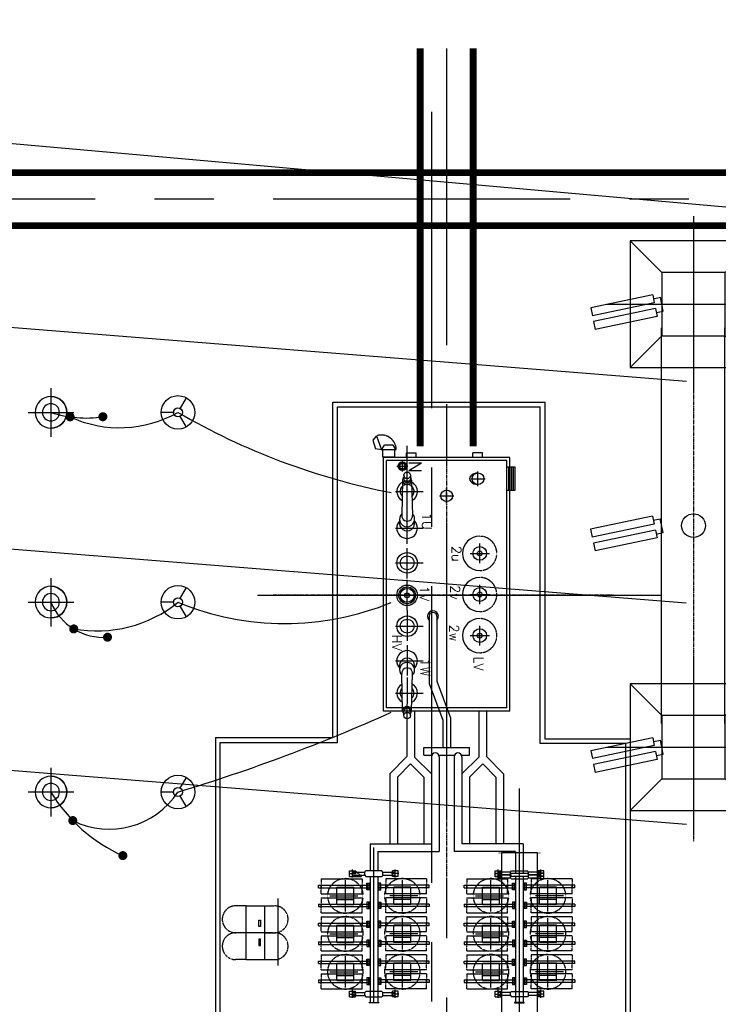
# Model space of a CAD drawing. Header units: inches. Extents: x -8998005 to 170525121, y -30058259 to 1575573.
# Tile 46 of 107: x -48488 to -26419, y 227546 to 258672. Entities that reach past the tile are written whole.
import ezdxf
from ezdxf.enums import TextEntityAlignment as Align

# ---------------------------------------------------------------- set-up
doc = ezdxf.new("R2010")
doc.units = ezdxf.units.IN
doc.header["$LTSCALE"] = 5
doc.header["$MEASUREMENT"] = 0
for name, pattern in [('0', [0]), ('CENTER', [2, 1.25, -0.25, 0.25, -0.25]), ('DASHDOT', [1, 0.5, -0.25, 0, -0.25]), ('DIV1', [0.9, 0.3, -0.1, 0, -0.1, 0, -0.1, 0.3]), ('HID', [0.3, 0.2, -0.1]), ('HIDDEN', [0.375, 0.25, -0.125])]:
    doc.linetypes.add(name, pattern=pattern)
for name, color, linetype in [('2CON', 1, 'Continuous'), ('busduct', 1, 'Continuous'), ('CCEN', 8, 'CENTER'), ('CEN', 9, 'CENTER'), ('EQUPT', 4, '0'), ('FENCE', 7, 'Continuous'), ('INSULATOR', 7, 'Continuous'), ('rail', 7, 'Continuous'), ('TCE-ME-ROAD', 244, 'Continuous'), ('TOWER', 7, 'Continuous')]:
    doc.layers.add(name, color=color, linetype=linetype)
doc.styles.add('romans', font='romans.shx')
doc.styles.add('ROMANT', font='romant')

# ---------------------------------------------------------------- blocks, each defined once
blk = doc.blocks.new('i')
at = {"ltscale": 3000}
for p, q in [((-223, -222), (-223, 0)), ((223, 0), (-223, 0)), ((223, -222), (223, 0)), ((-350, -222), (-96, -222)), ((-350, -222), (-350, -2222)), ((-96, -222), (-96, -2222)), ((96, -222), (350, -222)), ((96, -222), (96, -2222)), ((350, -222), (350, -2222)), ((-350, -2222), (-96, -2222)), ((96, -2221), (350, -2221))]:
    blk.add_line(p, q, dxfattribs=at)
blk = doc.blocks.new('400TWR')
at = {"ltscale": 3000}
for p, q in [((-1000, 1000), (-2000, 2000)), ((1000, 1000), (2000, 2000)), ((-1000, -1000), (-2000, -2000)), ((1000, -1000), (2000, -2000))]:
    blk.add_line(p, q, dxfattribs=at)
for points in [[(-2000, -2000), (2000, -2000), (2000, 2000), (-2000, 2000)], [(-1000, -1000), (1000, -1000), (1000, 1000), (-1000, 1000)]]:
    blk.add_lwpolyline(points, close=True, dxfattribs=at)
at = {"layer": 'CEN', "ltscale": 1000}
for p, q in [((0, 2753), (0, -2753)), ((2781, 0), (-2781, 0))]:
    blk.add_line(p, q, dxfattribs=at)
blk = doc.blocks.new('tr2')
at = {"layer": 'CEN'}
blk.add_line((1001, -1000), (1000, -17999), dxfattribs=at)
at = {"layer": 'TOWER'}
for p, q in [((-6, -14250), (-6, -1750)), ((1994, -14250), (1994, -1750))]:
    blk.add_line(p, q, dxfattribs=at)
at = {"layer": 'TOWER', "zscale": 1333.333333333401, "rotation": 90}
for p in [(1000, -1000), (1000, -15000)]:
    blk.add_blockref('400TWR', p, dxfattribs=at)
blk = doc.blocks.new('400LAPL')
at = {"ltscale": 700}
for p, q in [((-442, 255), (-108, 62)), ((108, 62), (442, 255)), ((0, -125), (0, -510))]:
    blk.add_line(p, q, dxfattribs=at)
for radius, start, end in [(530, 0, 180), (530, 180, 0), (142, 0, 180), (142, 180, 0)]:
    blk.add_arc((0, 0), radius, start, end, dxfattribs=at)
blk = doc.blocks.new('400bpipl')
at = {"ltscale": 3000}
for radius in [500, 270]:
    blk.add_circle((0, 0), radius, dxfattribs=at)
blk.add_arc((0, 0), 500, 0, 180, dxfattribs=at)
at = {"layer": 'CEN', "ltscale": 3000}
for p, q in [((0, -724), (0, 729)), ((762, 0), (-771, 0))]:
    blk.add_line(p, q, dxfattribs=at)
blk = doc.blocks.new('A$C50442067')
at = {"ltscale": 100}
blk.add_line((-40976.7, -127024.3), (-28227.5, -127024.3), dxfattribs=at)
at = {"color": 241, "ltscale": 0.2}
blk.add_line((-42305, -131524.3), (-42305, -133703), dxfattribs=at)
at = {"color": 2, "linetype": 'Continuous', "ltscale": 100, "const_width": 142.3, "elevation": 96251.3}
for points in [[(-46967.9, -121383, 1), (-46825.6, -121383, 1)], [(-45932.3, -121380.1, 1), (-45790, -121380.1, 1)], [(-46853.3, -128087, 1), (-46711, -128087, 1)], [(-45785.4, -128348.5, 1), (-45643.1, -128348.5, 1)], [(-46882.5, -134146, 1), (-46740.2, -134146, 1)], [(-45300.3, -135252.8, 1), (-45158, -135252.8, 1)]]:
    blk.add_lwpolyline(points, format="xyb", close=True, dxfattribs=at)
at = {"color": 2, "linetype": 'Continuous', "ltscale": 100}
for centre, radius, start, end in [((-46388.7, -117881.7, 96251.3), 3538, 251.69775, 278.57508), ((-45328.9, -117993.8, 96251.3), 3734.3, 245.17396, 299.52061), ((-32556.2, -102392, 96251.3), 21792.1, 239.88889, 258.9054), ((-45840.4, -126552.4, 96251.3), 1800.5, 202.63789, 274.29094), ((-46060.3, -124036.5, 96251.3), 4114.3, 259.89608, 308.77283), ((-40111.9, -119076.1, 96251.3), 8837.8, 247.53624, 292.36103), ((-59759.4, -79488.2, 96251.3), 56163.5, 286.84004, 294.18554), ((-43189.5, -130652.5, 96251.3), 5032.2, 211.01624, 246.08917), ((-45659.9, -131818.2, 96251.3), 2597, 243.68027, 326.71993)]:
    blk.add_arc(centre, radius, start, end, dxfattribs=at)
at = {"layer": '2CON'}
for p, q in [((-38600, -120914.3), (-31900, -120914.3)), ((-38600, -131524.3), (-38600, -120914.3)), ((-31900, -120914.3), (-31900, -131560.6)), ((-37215.9, -121983.1), (-37334.7, -122124)), ((-37215.9, -121983.1), (-37063.7, -122430.9)), ((-37334.7, -122124), (-37243.7, -122391.6)), ((-37063.7, -122430.9), (-36968.5, -122273.1)), ((-36685.9, -122273.1), (-36968.5, -122273.1)), ((-36590.7, -122430.9), (-36685.9, -122273.1)), ((-36250, -124236.1), (-36250, -122300)), ((-37063.7, -122430.9), (-37243.7, -122391.6)), ((-36590.7, -122430.9), (-37063.7, -122430.9)), ((-37016.4, -122654.1), (-37016.4, -122430.9)), ((-36638, -122654.1), (-36638, -122430.9)), ((-36265.7, -122664.3), (-36265.7, -122524.3)), ((-36265.7, -122524.3), (-35965.7, -122524.3)), ((-35965.7, -122664.3), (-35965.7, -122524.3)), ((-35965.7, -122664.3), (-35965.7, -122524.3)), ((-34169.3, -122664.3), (-34169.3, -122524.3)), ((-34169.3, -122664.3), (-34169.3, -122524.3)), ((-33869.3, -122524.3), (-34169.3, -122524.3)), ((-33869.3, -122664.3), (-33869.3, -122524.3)), ((-36638, -122654.1), (-37016.4, -122654.1)), ((-33000, -122664.3), (-37000, -122664.3)), ((-37000, -130684.3), (-37000, -122664.3)), ((-33100, -122764.3), (-36900, -122764.3)), ((-36900, -130584.3), (-36900, -122764.3)), ((-36573, -122941.1), (-36227, -122941.1)), ((-36400, -123114.1), (-36400, -122768.1)), ((-33100, -130584.3), (-33100, -122764.3)), ((-33000, -122964.2), (-33000, -122664.3)), ((-36354.7, -123231.2), (-36354.7, -123358)), ((-36145.3, -123231.2), (-36145.3, -123358)), ((-34010.2, -123569.9), (-34010.2, -123108.5)), ((-33100, -122964.2), (-32850, -122964.2)), ((-33050, -122964.2), (-33050, -123714.2)), ((-33000, -122964.2), (-33000, -123714.2)), ((-32950, -122964.2), (-32950, -123714.2)), ((-32900, -122964.2), (-32900, -123714.2)), ((-32850, -122964.2), (-32850, -123714.2)), ((-36391, -123379.8), (-36420.9, -124502.8)), ((-36109, -123379.8), (-36079.1, -124502.8)), ((-34240.9, -123339.2), (-33779.5, -123339.2)), ((-36614.7, -123739.9), (-35738.8, -123739.9)), ((-35000, -124110.1), (-35000, -123648.7)), ((-32850, -123714.2), (-33100, -123714.2)), ((-33000, -130684.3), (-33000, -123714.2)), ((-36250, -125395.5), (-36250, -124138.6)), ((-35230.7, -123879.4), (-34769.3, -123879.4)), ((-36614.7, -124899.3), (-35738.8, -124899.3)), ((-33955, -126007), (-33955, -125391.7)), ((-36250, -126493.8), (-36250, -125532.4)), ((-34262.6, -125699.3), (-33647.4, -125699.3)), ((-36614.7, -125997.6), (-35738.8, -125997.6)), ((-36250, -127495.5), (-36250, -126534.2)), ((-33955, -127307), (-33955, -126691.7)), ((-36614.7, -127024.3), (-35738.8, -127024.3)), ((-34262.6, -126999.3), (-33647.4, -126999.3)), ((-36250, -127504.9), (-36250, -128466.2)), ((-36614.7, -128001.1), (-35738.8, -128001.1)), ((-33955, -128607), (-33955, -127991.7)), ((-34262.6, -128299.3), (-33647.4, -128299.3)), ((-36250, -128603.2), (-36250, -129564.5)), ((-36614.7, -129099.3), (-35738.8, -129099.3)), ((-36390.9, -130679.3), (-36420.9, -129495.9)), ((-36250, -129620), (-36255.4, -131296.1)), ((-36109, -130675.7), (-36079.1, -129495.9)), ((-36614.7, -130116.2), (-35738.8, -130116.2)), ((-33000, -130684.3), (-37000, -130684.3)), ((-33100, -130584.3), (-36900, -130584.3)), ((-36354.7, -130824.3), (-36354.7, -130697.6)), ((-36145.3, -130824.3), (-36145.3, -130697.6)), ((-42305, -131524.3), (-38600, -131524.3)), ((-42305, -131560.6), (-42305, -142474.3)), ((-31900, -131560.6), (-29200, -131560.6)), ((-29200, -131560.6), (-29200, -142474.3)), ((-35716.9, -131834.6), (-34283.1, -131834.6)), ((-35716.9, -132078), (-35716.9, -131834.6)), ((-34283.1, -132078), (-34283.1, -131834.6)), ((-35716.9, -132078), (-35467.7, -132078)), ((-35248, -132078), (-34752, -132078)), ((-34532.3, -132078), (-34283.1, -132078)), ((-32700, -141989.8), (-32700, -133133.4)), ((-37300, -139905.7), (-37300, -134991.7)), ((-37975, -135941.4), (-37975, -135692)), ((-36625, -135941.4), (-36625, -135692)), ((-33375, -135941.4), (-33375, -135692)), ((-32025, -135941.4), (-32025, -135692)), ((-38083.8, -135822.7), (-37859.6, -135822.7)), ((-38066.1, -135731.6), (-37883.9, -135731.6)), ((-38066.1, -135913.8), (-38066.1, -135731.6)), ((-38066.1, -135913.8), (-37691.9, -135913.8)), ((-37975, -135772.7), (-37583.9, -135772.7)), ((-37975, -135872.7), (-37583.9, -135872.7)), ((-37691.9, -135913.8), (-37883.9, -135731.6)), ((-37583.9, -135772.7), (-37548.5, -135737.4)), ((-37583.9, -135872.7), (-37583.9, -135772.7)), ((-37583.9, -135872.7), (-37548.5, -135908.1)), ((-37051.5, -135737.4), (-37548.5, -135737.4)), ((-37548.5, -135908.1), (-37051.5, -135908.1)), ((-37016.1, -135772.7), (-37051.5, -135737.4)), ((-37016.1, -135872.7), (-37051.5, -135908.1)), ((-37016.1, -135872.7), (-37016.1, -135772.7)), ((-37016.1, -135772.7), (-36625, -135772.7)), ((-37016.1, -135872.7), (-36625, -135872.7)), ((-36516.2, -135822.7), (-36740.4, -135822.7)), ((-36716.1, -135913.8), (-36716.1, -135731.6)), ((-36533.9, -135731.6), (-36716.1, -135731.6)), ((-36533.9, -135913.8), (-36716.1, -135913.8)), ((-36533.9, -135913.8), (-36533.9, -135731.6)), ((-33483.8, -135822.7), (-33259.6, -135822.7)), ((-33483.8, -135900.7), (-33259.6, -135900.7)), ((-33466.1, -135731.6), (-33283.9, -135731.6)), ((-33466.1, -135913.8), (-33466.1, -135731.6)), ((-33466.1, -135809.6), (-33283.9, -135809.6)), ((-33466.1, -135913.8), (-33283.9, -135913.8)), ((-33375, -136019.4), (-33375, -135770)), ((-32983.9, -135772.7), (-33375, -135772.7)), ((-33375, -135850.7), (-32983.9, -135850.7)), ((-32983.9, -135872.7), (-33375, -135872.7)), ((-33375, -135950.7), (-32983.9, -135950.7)), ((-33283.9, -135913.8), (-33283.9, -135731.6)), ((-32983.9, -135772.7), (-32948.5, -135737.4)), ((-32983.9, -135872.7), (-32983.9, -135772.7)), ((-32983.9, -135850.7), (-32948.5, -135815.4)), ((-32983.9, -135950.7), (-32983.9, -135850.7)), ((-32983.9, -135872.7), (-32948.5, -135908.1)), ((-32983.9, -135950.7), (-32948.5, -135986.1)), ((-32948.5, -135737.4), (-32451.5, -135737.4)), ((-32451.5, -135815.4), (-32948.5, -135815.4)), ((-32451.5, -135908.1), (-32948.5, -135908.1)), ((-32948.5, -135986.1), (-32451.5, -135986.1)), ((-32416.1, -135772.7), (-32451.5, -135737.4)), ((-32416.1, -135850.7), (-32451.5, -135815.4)), ((-32416.1, -135872.7), (-32451.5, -135908.1)), ((-32416.1, -135950.7), (-32451.5, -135986.1)), ((-32025, -135772.7), (-32416.1, -135772.7)), ((-32416.1, -135872.7), (-32416.1, -135772.7)), ((-32416.1, -135850.7), (-32025, -135850.7)), ((-32416.1, -135950.7), (-32416.1, -135850.7)), ((-32025, -135872.7), (-32416.1, -135872.7)), ((-32416.1, -135950.7), (-32025, -135950.7)), ((-31916.2, -135822.7), (-32140.4, -135822.7)), ((-31916.2, -135900.7), (-32140.4, -135900.7)), ((-32116.1, -135913.8), (-32116.1, -135731.6)), ((-31933.9, -135731.6), (-32116.1, -135731.6)), ((-31933.9, -135809.6), (-32116.1, -135809.6)), ((-32116.1, -135991.8), (-32116.1, -135809.6)), ((-31933.9, -135913.8), (-32116.1, -135913.8)), ((-31933.9, -135991.8), (-32116.1, -135991.8)), ((-32025, -136019.4), (-32025, -135770)), ((-31933.9, -135913.8), (-31933.9, -135731.6)), ((-31933.9, -135991.8), (-31933.9, -135809.6)), ((-38470, -136795.7), (-38470, -136255.7)), ((-38470, -136255.7), (-37930, -136255.7)), ((-38200, -137018.5), (-38200, -136033)), ((-37930, -136795.7), (-37930, -136255.7)), ((-37508.3, -136128.3), (-37508.3, -136330)), ((-37455.9, -136128.3), (-37455.9, -136330)), ((-37144.1, -136128.3), (-37144.1, -136330)), ((-37091.7, -136128.3), (-37091.7, -136330)), ((-36670, -136795.7), (-36670, -136255.7)), ((-36130, -136255.7), (-36670, -136255.7)), ((-36400, -137018.5), (-36400, -136033)), ((-36130, -136795.7), (-36130, -136255.7)), ((-33870, -136795.7), (-33870, -136255.7)), ((-33870, -136255.7), (-33330, -136255.7)), ((-33600, -137018.5), (-33600, -136033)), ((-33330, -136795.7), (-33330, -136255.7)), ((-32908.3, -136128.3), (-32908.3, -136330)), ((-32855.9, -136128.3), (-32855.9, -136330)), ((-32544.1, -136128.3), (-32544.1, -136330)), ((-32491.7, -136128.3), (-32491.7, -136330)), ((-32070, -136795.7), (-32070, -136255.7)), ((-31530, -136255.7), (-32070, -136255.7)), ((-31800, -137018.5), (-31800, -136033)), ((-31530, -136795.7), (-31530, -136255.7)), ((-40323.6, -138724.6), (-40323.6, -136608.5)), ((-38692.8, -136525.7), (-37807.3, -136525.7)), ((-35907.3, -136525.7), (-36792.8, -136525.7)), ((-34092.8, -136525.7), (-33207.3, -136525.7)), ((-31307.3, -136525.7), (-32192.8, -136525.7)), ((-41339.2, -138541.2), (-41339.2, -136841.2)), ((-41339.2, -136841.2), (-40759.2, -136841.2)), ((-40759.2, -136841.2), (-40759.2, -138541.2)), ((-38470, -136639.7), (-37930, -136639.7)), ((-38470, -136795.7), (-37930, -136795.7)), ((-37508.3, -136923.1), (-37508.3, -136721.4)), ((-37455.9, -136923.1), (-37455.9, -136721.4)), ((-37144.1, -136923.1), (-37144.1, -136721.4)), ((-37091.7, -136923.1), (-37091.7, -136721.4)), ((-36130, -136639.7), (-36670, -136639.7)), ((-36130, -136795.7), (-36670, -136795.7)), ((-33870, -136639.7), (-33330, -136639.7)), ((-33870, -136795.7), (-33330, -136795.7)), ((-32908.3, -136923.1), (-32908.3, -136721.4)), ((-32855.9, -136923.1), (-32855.9, -136721.4)), ((-32544.1, -136923.1), (-32544.1, -136721.4)), ((-32491.7, -136923.1), (-32491.7, -136721.4)), ((-31530, -136639.7), (-32070, -136639.7)), ((-31530, -136795.7), (-32070, -136795.7)), ((-38200, -138218.5), (-38200, -137233)), ((-36400, -138218.5), (-36400, -137233)), ((-33600, -138218.5), (-33600, -137233)), ((-31800, -138218.5), (-31800, -137233)), ((-40929.2, -137491.2), (-40929.2, -137291.2)), ((-40929.2, -137291.2), (-40879.2, -137291.2)), ((-40879.2, -137491.2), (-40929.2, -137491.2)), ((-40879.2, -137291.2), (-40879.2, -137491.2)), ((-38470, -137455.7), (-37930, -137455.7)), ((-38470, -137995.7), (-38470, -137455.7)), ((-37930, -137995.7), (-37930, -137455.7)), ((-37508.3, -137328.3), (-37508.3, -137530)), ((-37455.9, -137328.3), (-37455.9, -137530)), ((-37144.1, -137328.3), (-37144.1, -137530)), ((-37091.7, -137328.3), (-37091.7, -137530)), ((-36130, -137455.7), (-36670, -137455.7)), ((-36670, -137995.7), (-36670, -137455.7)), ((-36130, -137995.7), (-36130, -137455.7)), ((-33870, -137455.7), (-33330, -137455.7)), ((-33870, -137995.7), (-33870, -137455.7)), ((-33330, -137995.7), (-33330, -137455.7)), ((-32908.3, -137328.3), (-32908.3, -137530)), ((-32855.9, -137328.3), (-32855.9, -137530)), ((-32544.1, -137328.3), (-32544.1, -137530)), ((-32491.7, -137328.3), (-32491.7, -137530)), ((-31530, -137455.7), (-32070, -137455.7)), ((-32070, -137995.7), (-32070, -137455.7)), ((-31530, -137995.7), (-31530, -137455.7)), ((-40477.8, -137691.2), (-41534.3, -137691.2)), ((-38692.8, -137725.7), (-37807.3, -137725.7)), ((-38470, -137839.7), (-37930, -137839.7)), ((-35907.3, -137725.7), (-36792.8, -137725.7)), ((-36130, -137839.7), (-36670, -137839.7)), ((-34092.8, -137725.7), (-33207.3, -137725.7)), ((-33870, -137839.7), (-33330, -137839.7)), ((-31307.3, -137725.7), (-32192.8, -137725.7)), ((-31530, -137839.7), (-32070, -137839.7)), ((-40879.2, -137891.2), (-40929.2, -137891.2)), ((-40929.2, -137891.2), (-40929.2, -138091.2)), ((-40929.2, -138091.2), (-40879.2, -138091.2)), ((-40879.2, -138091.2), (-40879.2, -137891.2)), ((-38470, -137995.7), (-37930, -137995.7)), ((-37508.3, -138123.1), (-37508.3, -137921.4)), ((-37455.9, -138123.1), (-37455.9, -137921.4)), ((-37144.1, -138123.1), (-37144.1, -137921.4)), ((-37091.7, -138123.1), (-37091.7, -137921.4)), ((-36130, -137995.7), (-36670, -137995.7)), ((-33870, -137995.7), (-33330, -137995.7)), ((-32908.3, -138123.1), (-32908.3, -137921.4)), ((-32855.9, -138123.1), (-32855.9, -137921.4)), ((-32544.1, -138123.1), (-32544.1, -137921.4)), ((-32491.7, -138123.1), (-32491.7, -137921.4)), ((-31530, -137995.7), (-32070, -137995.7)), ((-38200, -139418.5), (-38200, -138433)), ((-36400, -139418.5), (-36400, -138433)), ((-33600, -139418.5), (-33600, -138433)), ((-31800, -139418.5), (-31800, -138433)), ((-41339.2, -138541.2), (-40759.2, -138541.2)), ((-38470, -139195.7), (-38470, -138655.7)), ((-38470, -138655.7), (-37930, -138655.7)), ((-37930, -139195.7), (-37930, -138655.7)), ((-37508.3, -138528.3), (-37508.3, -138730)), ((-37455.9, -138528.3), (-37455.9, -138730)), ((-37144.1, -138528.3), (-37144.1, -138730)), ((-37091.7, -138528.3), (-37091.7, -138730)), ((-36130, -138655.7), (-36670, -138655.7)), ((-36670, -139195.7), (-36670, -138655.7)), ((-36130, -139195.7), (-36130, -138655.7)), ((-33870, -139195.7), (-33870, -138655.7)), ((-33870, -138655.7), (-33330, -138655.7)), ((-33330, -139195.7), (-33330, -138655.7)), ((-32908.3, -138528.3), (-32908.3, -138730)), ((-32855.9, -138528.3), (-32855.9, -138730)), ((-32544.1, -138528.3), (-32544.1, -138730)), ((-32491.7, -138528.3), (-32491.7, -138730)), ((-31530, -138655.7), (-32070, -138655.7)), ((-32070, -139195.7), (-32070, -138655.7)), ((-31530, -139195.7), (-31530, -138655.7)), ((-38692.8, -138925.7), (-37807.3, -138925.7)), ((-38470, -139039.7), (-37930, -139039.7)), ((-37508.3, -139323.1), (-37508.3, -139121.4)), ((-37455.9, -139323.1), (-37455.9, -139121.4)), ((-37144.1, -139323.1), (-37144.1, -139121.4)), ((-37091.7, -139323.1), (-37091.7, -139121.4)), ((-35907.3, -138925.7), (-36792.8, -138925.7)), ((-36130, -139039.7), (-36670, -139039.7)), ((-34092.8, -138925.7), (-33207.3, -138925.7)), ((-33870, -139039.7), (-33330, -139039.7)), ((-32908.3, -139323.1), (-32908.3, -139121.4)), ((-32855.9, -139323.1), (-32855.9, -139121.4)), ((-32544.1, -139323.1), (-32544.1, -139121.4)), ((-32491.7, -139323.1), (-32491.7, -139121.4)), ((-31307.3, -138925.7), (-32192.8, -138925.7)), ((-31530, -139039.7), (-32070, -139039.7)), ((-38470, -139195.7), (-37930, -139195.7)), ((-36130, -139195.7), (-36670, -139195.7)), ((-33870, -139195.7), (-33330, -139195.7)), ((-31530, -139195.7), (-32070, -139195.7)), ((-38083.8, -139628.7), (-37859.6, -139628.7)), ((-38066.1, -139537.6), (-37883.9, -139537.6)), ((-38066.1, -139719.8), (-38066.1, -139537.6)), ((-38066.1, -139719.8), (-37883.9, -139719.8)), ((-37975, -139747.4), (-37975, -139498)), ((-37975, -139578.7), (-37583.9, -139578.7)), ((-37975, -139678.7), (-37583.9, -139678.7)), ((-37883.9, -139719.8), (-37883.9, -139537.6)), ((-37583.9, -139578.7), (-37548.5, -139543.4)), ((-37583.9, -139678.7), (-37583.9, -139578.7)), ((-37583.9, -139678.7), (-37548.5, -139714.1)), ((-37051.5, -139543.4), (-37548.5, -139543.4)), ((-37548.5, -139714.1), (-37051.5, -139714.1)), ((-37016.1, -139578.7), (-37051.5, -139543.4)), ((-37016.1, -139678.7), (-37051.5, -139714.1)), ((-37016.1, -139578.7), (-36625, -139578.7)), ((-37016.1, -139678.7), (-37016.1, -139578.7)), ((-37016.1, -139678.7), (-36625, -139678.7)), ((-36516.2, -139628.7), (-36740.4, -139628.7)), ((-36716.1, -139719.8), (-36716.1, -139537.6)), ((-36533.9, -139537.6), (-36716.1, -139537.6)), ((-36533.9, -139719.8), (-36716.1, -139719.8)), ((-36625, -139747.4), (-36625, -139498)), ((-36533.9, -139719.8), (-36533.9, -139537.6)), ((-33483.8, -139628.7), (-33259.6, -139628.7)), ((-33466.1, -139537.6), (-33283.9, -139537.6)), ((-33466.1, -139719.8), (-33466.1, -139537.6)), ((-33466.1, -139719.8), (-33283.9, -139719.8)), ((-33375, -139747.4), (-33375, -139498)), ((-32983.9, -139578.7), (-33375, -139578.7)), ((-32983.9, -139678.7), (-33375, -139678.7)), ((-33283.9, -139719.8), (-33283.9, -139537.6)), ((-32983.9, -139578.7), (-32948.5, -139543.4)), ((-32983.9, -139678.7), (-32983.9, -139578.7)), ((-32983.9, -139678.7), (-32948.5, -139714.1)), ((-32948.5, -139543.4), (-32451.5, -139543.4)), ((-32451.5, -139714.1), (-32948.5, -139714.1)), ((-32416.1, -139578.7), (-32451.5, -139543.4)), ((-32416.1, -139678.7), (-32451.5, -139714.1)), ((-32025, -139578.7), (-32416.1, -139578.7)), ((-32416.1, -139678.7), (-32416.1, -139578.7)), ((-32025, -139678.7), (-32416.1, -139678.7)), ((-31916.2, -139628.7), (-32140.4, -139628.7)), ((-32116.1, -139719.8), (-32116.1, -139537.6)), ((-31933.9, -139537.6), (-32116.1, -139537.6)), ((-31933.9, -139719.8), (-32116.1, -139719.8)), ((-32025, -139747.4), (-32025, -139498)), ((-31933.9, -139719.8), (-31933.9, -139537.6))]:
    blk.add_line(p, q, dxfattribs=at)
at = {"layer": '2CON', "linetype": 'Continuous'}
for p, q in [((-35554.8, -127688), (-35554.8, -129809.7)), ((-35311.4, -127688), (-35311.4, -129740.5)), ((-35311.4, -129740.5), (-34878.3, -130901.7)), ((-35554.8, -129809.7), (-35121.7, -130970.9)), ((-36255.4, -130684.3), (-36255.4, -132123.3)), ((-36011.9, -130684.3), (-36011.9, -132135.8)), ((-33988.1, -130684.3), (-33988.1, -132135.8)), ((-33744.6, -130684.3), (-33744.6, -132123.3)), ((-35121.7, -130970.9), (-35121.7, -131834.6)), ((-34878.3, -130901.7), (-34878.3, -131834.6)), ((-36800.2, -132668.2), (-36255.4, -132123.3)), ((-35479.6, -132668.2), (-36011.9, -132135.8)), ((-35479.6, -132130.4), (-35479.6, -133021.9)), ((-35236.1, -132130.4), (-35236.1, -135123.6)), ((-34763.9, -132130.4), (-34763.9, -135123.6)), ((-34520.4, -132130.4), (-34520.4, -133021.9)), ((-34520.4, -132668.2), (-33988.1, -132135.8)), ((-33199.8, -132668.2), (-33744.6, -132123.3)), ((-36556.8, -132769), (-36139.9, -132352.1)), ((-36139.9, -132352.1), (-35723, -132769)), ((-35479.6, -132590.5), (-35479.6, -134880.2)), ((-34520.4, -132590.5), (-34520.4, -134880.2)), ((-34277, -132769), (-33860.1, -132352.1)), ((-33443.2, -132769), (-33860.1, -132352.1)), ((-36800.2, -132668.2), (-36800.2, -134880.2)), ((-36556.8, -132769), (-36556.8, -134880.2)), ((-35723, -132769), (-35723, -134880.2)), ((-35723, -132769), (-35723, -132769)), ((-34277, -132769), (-34277, -134880.2)), ((-33443.2, -132769), (-33443.2, -134880.2)), ((-33199.8, -132668.2), (-33199.8, -134880.2)), ((-37421.7, -134880.2), (-35479.6, -134880.2)), ((-37421.7, -134880.2), (-37421.7, -135737.4)), ((-32578.3, -134880.2), (-34520.4, -134880.2)), ((-32578.3, -134880.2), (-32578.3, -135815.4)), ((-37178.3, -135123.6), (-35236.1, -135123.6)), ((-37178.3, -135123.6), (-37178.3, -135737.4)), ((-32821.7, -135123.6), (-34763.9, -135123.6)), ((-32821.7, -135123.6), (-32821.7, -135815.4)), ((-38967, -135992), (-37674.7, -135992)), ((-37421.7, -135908.1), (-37421.7, -139892.1)), ((-37178.3, -135908.1), (-37178.3, -139892.1)), ((-35633, -135992), (-36925.3, -135992)), ((-34367, -135992), (-33074.7, -135992)), ((-32821.7, -135908.1), (-32821.7, -139892.1)), ((-32578.3, -135908.1), (-32578.3, -139892.1)), ((-31033, -135992), (-32325.3, -135992)), ((-39050, -136189.6), (-37421.7, -136189.6)), ((-39050, -136268.7), (-37421.7, -136268.7)), ((-35550, -136189.6), (-37178.3, -136189.6)), ((-35550, -136268.7), (-37178.3, -136268.7)), ((-34450, -136189.6), (-32821.7, -136189.6)), ((-34450, -136268.7), (-32821.7, -136268.7)), ((-30950, -136189.6), (-32578.3, -136189.6)), ((-30950, -136268.7), (-32578.3, -136268.7)), ((-38967, -136466.3), (-37674.7, -136466.3)), ((-38967, -136585.1), (-37674.7, -136585.1)), ((-35633, -136466.3), (-36925.3, -136466.3)), ((-35633, -136585.1), (-36925.3, -136585.1)), ((-34367, -136466.3), (-33074.7, -136466.3)), ((-34367, -136585.1), (-33074.7, -136585.1)), ((-31033, -136466.3), (-32325.3, -136466.3)), ((-31033, -136585.1), (-32325.3, -136585.1)), ((-39050, -136782.8), (-37421.7, -136782.8)), ((-39050, -136861.8), (-37421.7, -136861.8)), ((-35550, -136782.8), (-37178.3, -136782.8)), ((-35550, -136861.8), (-37178.3, -136861.8)), ((-34450, -136782.8), (-32821.7, -136782.8)), ((-34450, -136861.8), (-32821.7, -136861.8)), ((-30950, -136782.8), (-32578.3, -136782.8)), ((-30950, -136861.8), (-32578.3, -136861.8)), ((-38967, -137059.4), (-37674.7, -137059.4)), ((-38967, -137192), (-37674.7, -137192)), ((-35633, -137059.4), (-36925.3, -137059.4)), ((-35633, -137192), (-36925.3, -137192)), ((-34367, -137059.4), (-33074.7, -137059.4)), ((-34367, -137192), (-33074.7, -137192)), ((-31033, -137059.4), (-32325.3, -137059.4)), ((-31033, -137192), (-32325.3, -137192)), ((-39050, -137389.6), (-37421.7, -137389.6)), ((-39050, -137468.7), (-37421.7, -137468.7)), ((-35550, -137389.6), (-37178.3, -137389.6)), ((-35550, -137468.7), (-37178.3, -137468.7)), ((-34450, -137389.6), (-32821.7, -137389.6)), ((-34450, -137468.7), (-32821.7, -137468.7)), ((-30950, -137389.6), (-32578.3, -137389.6)), ((-30950, -137468.7), (-32578.3, -137468.7)), ((-38967, -137666.3), (-37674.7, -137666.3)), ((-38967, -137785.1), (-37674.7, -137785.1)), ((-35633, -137666.3), (-36925.3, -137666.3)), ((-35633, -137785.1), (-36925.3, -137785.1)), ((-34367, -137666.3), (-33074.7, -137666.3)), ((-34367, -137785.1), (-33074.7, -137785.1)), ((-31033, -137666.3), (-32325.3, -137666.3)), ((-31033, -137785.1), (-32325.3, -137785.1)), ((-39050, -137982.8), (-37421.7, -137982.8)), ((-39050, -138061.8), (-37421.7, -138061.8)), ((-35550, -137982.8), (-37178.3, -137982.8)), ((-35550, -138061.8), (-37178.3, -138061.8)), ((-34450, -137982.8), (-32821.7, -137982.8)), ((-34450, -138061.8), (-32821.7, -138061.8)), ((-30950, -137982.8), (-32578.3, -137982.8)), ((-30950, -138061.8), (-32578.3, -138061.8)), ((-38967, -138259.4), (-37674.7, -138259.4)), ((-38967, -138392), (-37674.7, -138392)), ((-35633, -138259.4), (-36925.3, -138259.4)), ((-35633, -138392), (-36925.3, -138392)), ((-34367, -138259.4), (-33074.7, -138259.4)), ((-34367, -138392), (-33074.7, -138392)), ((-31033, -138259.4), (-32325.3, -138259.4)), ((-31033, -138392), (-32325.3, -138392)), ((-39050, -138589.6), (-37421.7, -138589.6)), ((-39050, -138668.7), (-37421.7, -138668.7)), ((-35550, -138589.6), (-37178.3, -138589.6)), ((-35550, -138668.7), (-37178.3, -138668.7)), ((-34450, -138589.6), (-32821.7, -138589.6)), ((-34450, -138668.7), (-32821.7, -138668.7)), ((-30950, -138589.6), (-32578.3, -138589.6)), ((-30950, -138668.7), (-32578.3, -138668.7)), ((-38967, -138866.3), (-37674.7, -138866.3)), ((-38967, -138985.1), (-37674.7, -138985.1)), ((-35633, -138866.3), (-36925.3, -138866.3)), ((-35633, -138985.1), (-36925.3, -138985.1)), ((-34367, -138866.3), (-33074.7, -138866.3)), ((-34367, -138985.1), (-33074.7, -138985.1)), ((-31033, -138866.3), (-32325.3, -138866.3)), ((-31033, -138985.1), (-32325.3, -138985.1)), ((-39050, -139182.8), (-37421.7, -139182.8)), ((-39050, -139261.8), (-37421.7, -139261.8)), ((-35550, -139182.8), (-37178.3, -139182.8)), ((-35550, -139261.8), (-37178.3, -139261.8)), ((-34450, -139182.8), (-32821.7, -139182.8)), ((-34450, -139261.8), (-32821.7, -139261.8)), ((-30950, -139182.8), (-32578.3, -139182.8)), ((-30950, -139261.8), (-32578.3, -139261.8)), ((-38967, -139459.4), (-37674.7, -139459.4)), ((-35633, -139459.4), (-36925.3, -139459.4)), ((-34367, -139459.4), (-33074.7, -139459.4)), ((-31033, -139459.4), (-32325.3, -139459.4))]:
    blk.add_line(p, q, dxfattribs=at)
at = {"layer": '2CON', "color": 1}
for p, q in [((-33267, -135168.9), (-33267, -140221.9)), ((-32133, -135168.9), (-33267, -135168.9)), ((-32133, -140221.9), (-32133, -135168.9)), ((-41174.2, -138541.2), (-41074.2, -138541.2)), ((-41024.2, -138541.2), (-40924.2, -138541.2))]:
    blk.add_line(p, q, dxfattribs=at)
at = {"layer": '2CON', "linetype": 'CENTER'}
for p, q in [((-38967, -135992), (-38967, -136248.9)), ((-37674.7, -135992), (-37674.7, -136248.9)), ((-36925.3, -135992), (-36925.3, -136248.9)), ((-35633, -135992), (-35633, -136248.9)), ((-34367, -135992), (-34367, -136248.9)), ((-33074.7, -135992), (-33074.7, -136248.9)), ((-32325.3, -135992), (-32325.3, -136248.9)), ((-32133.3, -135992), (-32133.3, -136248.9)), ((-31033, -135992), (-31033, -136248.9)), ((-39050, -136268.7), (-39050, -136189.6)), ((-38967, -136466.3), (-38967, -136209.4)), ((-37674.7, -136466.3), (-37674.7, -136209.4)), ((-36925.3, -136466.3), (-36925.3, -136209.4)), ((-35633, -136466.3), (-35633, -136209.4)), ((-35550, -136268.7), (-35550, -136189.6)), ((-34450, -136268.7), (-34450, -136189.6)), ((-34367, -136466.3), (-34367, -136209.4)), ((-33074.7, -136466.3), (-33074.7, -136209.4)), ((-32325.3, -136466.3), (-32325.3, -136209.4)), ((-32133.3, -136466.3), (-32133.3, -136209.4)), ((-31033, -136466.3), (-31033, -136209.4)), ((-30950, -136268.7), (-30950, -136189.6)), ((-38967, -136585.1), (-38967, -136842.1)), ((-37674.7, -136585.1), (-37674.7, -136842.1)), ((-36925.3, -136585.1), (-36925.3, -136842.1)), ((-35633, -136585.1), (-35633, -136842.1)), ((-34367, -136585.1), (-34367, -136842.1)), ((-33074.7, -136585.1), (-33074.7, -136842.1)), ((-32325.3, -136585.1), (-32325.3, -136842.1)), ((-32133.3, -136585.1), (-32133.3, -136842.1)), ((-31033, -136585.1), (-31033, -136842.1)), ((-39050, -136782.8), (-39050, -136861.8)), ((-38967, -137059.4), (-38967, -136802.5)), ((-37674.7, -137059.4), (-37674.7, -136802.5)), ((-36925.3, -137059.4), (-36925.3, -136802.5)), ((-35633, -137059.4), (-35633, -136802.5)), ((-35550, -136782.8), (-35550, -136861.8)), ((-34450, -136782.8), (-34450, -136861.8)), ((-34367, -137059.4), (-34367, -136802.5)), ((-33074.7, -137059.4), (-33074.7, -136802.5)), ((-32325.3, -137059.4), (-32325.3, -136802.5)), ((-32133.3, -137059.4), (-32133.3, -136802.5)), ((-31033, -137059.4), (-31033, -136802.5)), ((-30950, -136782.8), (-30950, -136861.8)), ((-38967, -137192), (-38967, -137448.9)), ((-37674.7, -137192), (-37674.7, -137448.9)), ((-36925.3, -137192), (-36925.3, -137448.9)), ((-35633, -137192), (-35633, -137448.9)), ((-34367, -137192), (-34367, -137448.9)), ((-33074.7, -137192), (-33074.7, -137448.9)), ((-32325.3, -137192), (-32325.3, -137448.9)), ((-32133.3, -137192), (-32133.3, -137448.9)), ((-31033, -137192), (-31033, -137448.9)), ((-39050, -137468.7), (-39050, -137389.6)), ((-38967, -137666.3), (-38967, -137409.4)), ((-37674.7, -137666.3), (-37674.7, -137409.4)), ((-36925.3, -137666.3), (-36925.3, -137409.4)), ((-35633, -137666.3), (-35633, -137409.4)), ((-35550, -137468.7), (-35550, -137389.6)), ((-34450, -137468.7), (-34450, -137389.6)), ((-34367, -137666.3), (-34367, -137409.4)), ((-33074.7, -137666.3), (-33074.7, -137409.4)), ((-32325.3, -137666.3), (-32325.3, -137409.4)), ((-32133.3, -137666.3), (-32133.3, -137409.4)), ((-31033, -137666.3), (-31033, -137409.4)), ((-30950, -137468.7), (-30950, -137389.6)), ((-38967, -137785.1), (-38967, -138042.1)), ((-37674.7, -137785.1), (-37674.7, -138042.1)), ((-36925.3, -137785.1), (-36925.3, -138042.1)), ((-35633, -137785.1), (-35633, -138042.1)), ((-34367, -137785.1), (-34367, -138042.1)), ((-33074.7, -137785.1), (-33074.7, -138042.1)), ((-32325.3, -137785.1), (-32325.3, -138042.1)), ((-32133.3, -137785.1), (-32133.3, -138042.1)), ((-31033, -137785.1), (-31033, -138042.1)), ((-39050, -137982.8), (-39050, -138061.8)), ((-38967, -138259.4), (-38967, -138002.5)), ((-37674.7, -138259.4), (-37674.7, -138002.5)), ((-36925.3, -138259.4), (-36925.3, -138002.5)), ((-35633, -138259.4), (-35633, -138002.5)), ((-35550, -137982.8), (-35550, -138061.8)), ((-34450, -137982.8), (-34450, -138061.8)), ((-34367, -138259.4), (-34367, -138002.5)), ((-33074.7, -138259.4), (-33074.7, -138002.5)), ((-32325.3, -138259.4), (-32325.3, -138002.5)), ((-32133.3, -138259.4), (-32133.3, -138002.5)), ((-31033, -138259.4), (-31033, -138002.5)), ((-30950, -137982.8), (-30950, -138061.8)), ((-38967, -138392), (-38967, -138648.9)), ((-37674.7, -138392), (-37674.7, -138648.9)), ((-36925.3, -138392), (-36925.3, -138648.9)), ((-35633, -138392), (-35633, -138648.9)), ((-34367, -138392), (-34367, -138648.9)), ((-33074.7, -138392), (-33074.7, -138648.9)), ((-32325.3, -138392), (-32325.3, -138648.9)), ((-32133.3, -138392), (-32133.3, -138648.9)), ((-31033, -138392), (-31033, -138648.9)), ((-39050, -138668.7), (-39050, -138589.6)), ((-38967, -138866.3), (-38967, -138609.4)), ((-37674.7, -138866.3), (-37674.7, -138609.4)), ((-36925.3, -138866.3), (-36925.3, -138609.4)), ((-35633, -138866.3), (-35633, -138609.4)), ((-35550, -138668.7), (-35550, -138589.6)), ((-34450, -138668.7), (-34450, -138589.6)), ((-34367, -138866.3), (-34367, -138609.4)), ((-33074.7, -138866.3), (-33074.7, -138609.4)), ((-32325.3, -138866.3), (-32325.3, -138609.4)), ((-32133.3, -138866.3), (-32133.3, -138609.4)), ((-31033, -138866.3), (-31033, -138609.4)), ((-30950, -138668.7), (-30950, -138589.6)), ((-38967, -138985.1), (-38967, -139242.1)), ((-37674.7, -138985.1), (-37674.7, -139242.1)), ((-36925.3, -138985.1), (-36925.3, -139242.1)), ((-35633, -138985.1), (-35633, -139242.1)), ((-34367, -138985.1), (-34367, -139242.1)), ((-33074.7, -138985.1), (-33074.7, -139242.1)), ((-32325.3, -138985.1), (-32325.3, -139242.1)), ((-32133.3, -138985.1), (-32133.3, -139242.1)), ((-31033, -138985.1), (-31033, -139242.1)), ((-39050, -139182.8), (-39050, -139261.8)), ((-38967, -139459.4), (-38967, -139202.5)), ((-37674.7, -139459.4), (-37674.7, -139202.5)), ((-36925.3, -139459.4), (-36925.3, -139202.5)), ((-35633, -139459.4), (-35633, -139202.5)), ((-35550, -139182.8), (-35550, -139261.8)), ((-34450, -139182.8), (-34450, -139261.8)), ((-34367, -139459.4), (-34367, -139202.5)), ((-33074.7, -139459.4), (-33074.7, -139202.5)), ((-32325.3, -139459.4), (-32325.3, -139202.5)), ((-32133.3, -139459.4), (-32133.3, -139202.5)), ((-31033, -139459.4), (-31033, -139202.5)), ((-30950, -139182.8), (-30950, -139261.8))]:
    blk.add_line(p, q, dxfattribs=at)
at = {"layer": '2CON', "linetype": 'HIDDEN'}
for p, q in [((-41339.2, -136841.2), (-41664.2, -136841.2)), ((-40759.2, -136841.2), (-40434.2, -136841.2)), ((-41339.2, -137691.2), (-41664.2, -137691.2)), ((-41339.2, -137691.2), (-41664.2, -137691.2)), ((-40759.2, -137691.2), (-40434.2, -137691.2)), ((-40759.2, -137691.2), (-40434.2, -137691.2)), ((-41339.2, -138541.2), (-41664.2, -138541.2)), ((-40759.2, -138541.2), (-40434.2, -138541.2)), ((-37421.7, -139543.4), (-37421.7, -139714.1)), ((-37178.3, -139543.4), (-37178.3, -139714.1)), ((-32821.7, -139543.4), (-32821.7, -139714.1)), ((-32578.3, -139543.4), (-32578.3, -139714.1))]:
    blk.add_line(p, q, dxfattribs=at)
at = {"layer": '2CON'}
for points in [[(-40808.8, -131674.3), (-38450, -131674.3), (-38450, -121064.3), (-32050, -121064.3)], [(-29350, -131710.6), (-32050, -131710.6), (-32050, -121064.3)], [(-29350, -131710.6), (-29350, -142324.3), (-42155, -142324.3), (-42155, -131674.3), (-38450, -131674.3)]]:
    blk.add_lwpolyline(points, dxfattribs=at)
at = {"layer": '2CON', "color": 1, "const_width": 25}
blk.add_lwpolyline([(-33367, -135168.9), (-32033, -135168.9)], dxfattribs=at)
at = {"layer": '2CON'}
for points in [[(-37439.8, -136128.3), (-37439.8, -136330), (-37524.4, -136330), (-37524.4, -136128.3)], [(-37160.2, -136128.3), (-37160.2, -136330), (-37075.6, -136330), (-37075.6, -136128.3)], [(-32839.8, -136128.3), (-32839.8, -136330), (-32924.4, -136330), (-32924.4, -136128.3)], [(-32560.2, -136128.3), (-32560.2, -136330), (-32475.6, -136330), (-32475.6, -136128.3)], [(-37439.8, -136923.1), (-37439.8, -136721.4), (-37524.4, -136721.4), (-37524.4, -136923.1)], [(-37160.2, -136923.1), (-37160.2, -136721.4), (-37075.6, -136721.4), (-37075.6, -136923.1)], [(-32839.8, -136923.1), (-32839.8, -136721.4), (-32924.4, -136721.4), (-32924.4, -136923.1)], [(-32560.2, -136923.1), (-32560.2, -136721.4), (-32475.6, -136721.4), (-32475.6, -136923.1)], [(-37439.8, -137328.3), (-37439.8, -137530), (-37524.4, -137530), (-37524.4, -137328.3)], [(-37160.2, -137328.3), (-37160.2, -137530), (-37075.6, -137530), (-37075.6, -137328.3)], [(-32839.8, -137328.3), (-32839.8, -137530), (-32924.4, -137530), (-32924.4, -137328.3)], [(-32560.2, -137328.3), (-32560.2, -137530), (-32475.6, -137530), (-32475.6, -137328.3)], [(-37439.8, -138123.1), (-37439.8, -137921.4), (-37524.4, -137921.4), (-37524.4, -138123.1)], [(-37160.2, -138123.1), (-37160.2, -137921.4), (-37075.6, -137921.4), (-37075.6, -138123.1)], [(-32839.8, -138123.1), (-32839.8, -137921.4), (-32924.4, -137921.4), (-32924.4, -138123.1)], [(-32560.2, -138123.1), (-32560.2, -137921.4), (-32475.6, -137921.4), (-32475.6, -138123.1)], [(-37439.8, -138528.3), (-37439.8, -138730), (-37524.4, -138730), (-37524.4, -138528.3)], [(-37160.2, -138528.3), (-37160.2, -138730), (-37075.6, -138730), (-37075.6, -138528.3)], [(-32839.8, -138528.3), (-32839.8, -138730), (-32924.4, -138730), (-32924.4, -138528.3)], [(-32560.2, -138528.3), (-32560.2, -138730), (-32475.6, -138730), (-32475.6, -138528.3)], [(-37439.8, -139323.1), (-37439.8, -139121.4), (-37524.4, -139121.4), (-37524.4, -139323.1)], [(-37160.2, -139323.1), (-37160.2, -139121.4), (-37075.6, -139121.4), (-37075.6, -139323.1)], [(-32839.8, -139323.1), (-32839.8, -139121.4), (-32924.4, -139121.4), (-32924.4, -139323.1)], [(-32560.2, -139323.1), (-32560.2, -139121.4), (-32475.6, -139121.4), (-32475.6, -139323.1)], [(-37142.4, -139892.1), (-37142.4, -139905.7), (-37447.3, -139905.7), (-37447.3, -139892.1)], [(-32857.6, -139892.1), (-32857.6, -139905.7), (-32552.7, -139905.7), (-32552.7, -139892.1)]]:
    blk.add_lwpolyline(points, close=True, dxfattribs=at)
at = {"layer": '2CON', "linetype": 'Continuous'}
for centre, radius in [((-36400, -122941.1), 137.2), ((-36400, -122941.1), 112.2), ((-36400, -122941.1), 87.2), ((-34010.2, -123339.2), 183), ((-35000, -123879.4), 183), ((-36250, -125997.6), 325.3), ((-33955, -125699.3), 217.1), ((-33955, -125699.3), 76.5), ((-36250, -127024.3), 325.3), ((-36250, -127024.3), 76.5), ((-33955, -126999.3), 217.1), ((-33955, -126999.3), 76.5), ((-36250, -128001.1), 325.3), ((-33955, -128299.3), 217.1), ((-33955, -128299.3), 76.5)]:
    blk.add_circle(centre, radius, dxfattribs=at)
at = {"layer": '2CON'}
for centre, radius in [((-36250, -123231.2), 104.7), ((-36250, -125997.6), 220), ((-36250, -127024.3), 264.8), ((-36250, -127024.3), 220), ((-36250, -128001.1), 220), ((-36250, -130824.3), 104.7)]:
    blk.add_circle(centre, radius, dxfattribs=at)
at = {"layer": '2CON', "linetype": 'HID'}
for centre in [(-38200, -136525.7), (-36400, -136525.7), (-33600, -136525.7), (-31800, -136525.7), (-38200, -137725.7), (-36400, -137725.7), (-33600, -137725.7), (-31800, -137725.7), (-38200, -138925.7), (-36400, -138925.7), (-33600, -138925.7), (-31800, -138925.7)]:
    blk.add_circle(centre, 555, dxfattribs=at)
at = {"layer": '2CON', "linetype": 'DIV1', "ltscale": 0.3}
blk.add_arc((-37063.7, -122430.9), 473, 0, 108.77259, dxfattribs=at)
at = {"layer": '2CON', "linetype": 'Continuous'}
for centre, radius, start, end in [((-36250, -123739.9), 325.3, 298.18756, 241.81244), ((-36250, -124899.3), 325.3, 135.42836, 44.57164), ((-35433.1, -127688), 171.7, 315.13859, 224.86141), ((-35433.1, -127688), 121.7, 0, 180), ((-36250, -129099.3), 325.3, 315.42836, 224.57164), ((-36250, -130116.2), 325.3, 119.20188, 242.97), ((-36250, -130116.2), 325.3, 297.02302, 60.79812), ((-35357.9, -132130.4), 121.7, 0, 180), ((-34642.1, -132130.4), 121.7, 0, 180)]:
    blk.add_arc(centre, radius, start, end, dxfattribs=at)
at = {"layer": '2CON'}
for centre, radius, start, end in [((-36250, -123739.9), 220, 312.67304, 227.32696), ((-36250, -123379.8), 141, 137.20146, 42.79854), ((-36250, -123358), 104.7, 180, 0), ((-36250, -124617.1), 237.9, 133.55241, 46.44759), ((-36250, -124750.8), 237.9, 163.68458, 16.31542), ((-36250, -124509), 171, 177.93022, 2.06978), ((-36250, -129247.9), 237.9, 343.68458, 196.31542), ((-36250, -129381.6), 237.9, 313.55241, 226.44759), ((-36250, -129489.7), 171, 357.93022, 182.06978), ((-36250, -130116.2), 220, 134.46295, 226.62259), ((-36250, -130116.2), 220, 313.36646, 45.53705), ((-36250, -130675.7), 141, 317.20146, 222.79854), ((-36250, -130697.6), 104.7, 0, 180)]:
    blk.add_arc(centre, radius, start, end, dxfattribs=at)
at = {"layer": '2CON', "linetype": 'HIDDEN'}
for centre, start, end in [((-41664.2, -137266.2), 90, 270), ((-40434.2, -137266.2), 270, 90), ((-41664.2, -138116.2), 90, 270), ((-40434.2, -138116.2), 270, 90)]:
    blk.add_arc(centre, 425, start, end, dxfattribs=at)
at = {"layer": '2CON'}
blk.add_ellipse((-34010.2, -123339.2), major_axis=(267.2, 0), ratio=0.6849145, start_param=1.5707963, end_param=4.712389, dxfattribs=at)
at = {"layer": 'busduct'}
for centre in [(-33955, -125699.6), (-33955, -126999.6), (-33955, -128299.6)]:
    blk.add_arc(centre, 540, 90, 270, dxfattribs=at)
at = {"layer": 'busduct', "linetype": 'HID'}
for centre in [(-33955, -125699.6), (-33955, -126999.6), (-33955, -128299.6)]:
    blk.add_arc(centre, 540, 270, 90, dxfattribs=at)
at = {"layer": 'CCEN'}
for p, q in [((-35000, -121510.8), (-35000, -137517.3)), ((-29739.6, -127024.3), (-40500.1, -127024.3))]:
    blk.add_line(p, q, dxfattribs=at)
at = {"layer": 'FENCE'}
blk.add_ellipse((-27201.5, -124822.7, 96251.3), major_axis=(-265.4, 265.4), ratio=1, start_param=5.497787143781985, end_param=11.78097245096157, dxfattribs=at)
at = {"layer": 'rail', "color": 7, "linetype": 'DASHDOT', "ltscale": 500, "const_width": 216, "elevation": 0}
for points in [[(-35838, -122314.3), (-35838, -109737.4)], [(-34162, -122314.3), (-34162, -109737.4)], [(-55664.8, -113662), (-16103.2, -113662)], [(-55664.8, -115338), (-16103.2, -115338)]]:
    blk.add_lwpolyline(points, dxfattribs=at)
at = {"layer": 'TCE-ME-ROAD', "color": 4, "linetype": 'CENTER', "ltscale": 1500}
for p, q in [((-35000, -109737.4, 0), (-35000, -144021.1, 0)), ((-16103.2, -114500, 48125.7), (-55664.8, -114500, 48125.7))]:
    blk.add_line(p, q, dxfattribs=at)
at = {"color": 2, "linetype": 'Continuous'}
blk.add_blockref('tr2', (-28202.8, -116822.7, 96251.3), dxfattribs=at)
at = {"layer": 'EQUPT', "xscale": -1, "zscale": 1333.333333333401, "rotation": 270}
for name, p in [('400bpipl', (-47502.2, -121240.7, 96251.3)), ('400LAPL', (-43488.8, -121243.3, 96251.3)), ('400bpipl', (-47502.2, -127240.7, 96251.3)), ('400LAPL', (-43488.8, -127243.3, 96251.3)), ('400bpipl', (-47502.2, -133240.7, 96251.3)), ('400LAPL', (-43488.8, -133243.3, 96251.3))]:
    blk.add_blockref(name, p, dxfattribs=at)
at = {"layer": 'INSULATOR', "rotation": 281.8749149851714}
for p in [(-28202.8, -117822.7, 96251.3), (-28208.4, -124822.7, 96251.3), (-28202.8, -131822.7, 96251.3)]:
    blk.add_blockref('i', p, dxfattribs=at)
at = {"layer": '2CON', "style": 'ROMANT'}
for s, height, p in [('N', 400, (-35994.6, -122968)), ('HV', 300, (-36571, -128522)), ('LV', 300, (-33987.1, -129181.7))]:
    blk.add_text(s, height=height, rotation=270, dxfattribs=at).set_placement(p, align=Align.MIDDLE)
at = {"layer": '2CON', "style": 'romans'}
for s, p in [('1U', (-35772.7, -124414.3)), ('2u', (-34839.1, -125460.4)), ('1V', (-35848.1, -126724.5)), ('2v', (-34879.1, -126703.2)), ('2w', (-34914.9, -127946)), ('1W', (-35823.8, -129021.5))]:
    blk.add_text(s, height=300, rotation=270, dxfattribs=at).set_placement(p)
blk = doc.blocks.new('A$C3F820AC0')
at = {"color": 3, "linetype": 'Continuous', "ltscale": 100}
blk.add_line((-125461, -105921, 96251), (-750, -117000), dxfattribs=at)
at = {"color": 2, "linetype": 'Continuous', "ltscale": 100}
for p, q in [((-125483, -112421, 96251), (-27428, -120258, 96251)), ((-125483, -119421, 96251), (-27434, -127258, 96251)), ((-125483, -126421, 96251), (-27428, -134258, 96251))]:
    blk.add_line(p, q, dxfattribs=at)

msp = doc.modelspace()

# ---------------------------------------------------------------- linework, layer by layer
at = {"layer": 'TCE-ME-ROAD', "color": 4, "linetype": 'CENTER', "ltscale": 1500}
msp.add_line((-35477, 255763, 0), (-35477, 225390, 0), dxfattribs=at)

# ---------------------------------------------------------------- block references
at = {"ltscale": 100}
for name in ['A$C3F820AC0', 'A$C50442067']:
    msp.add_blockref(name, (0, 367500), dxfattribs=at)

doc.saveas('drawing.dxf')
